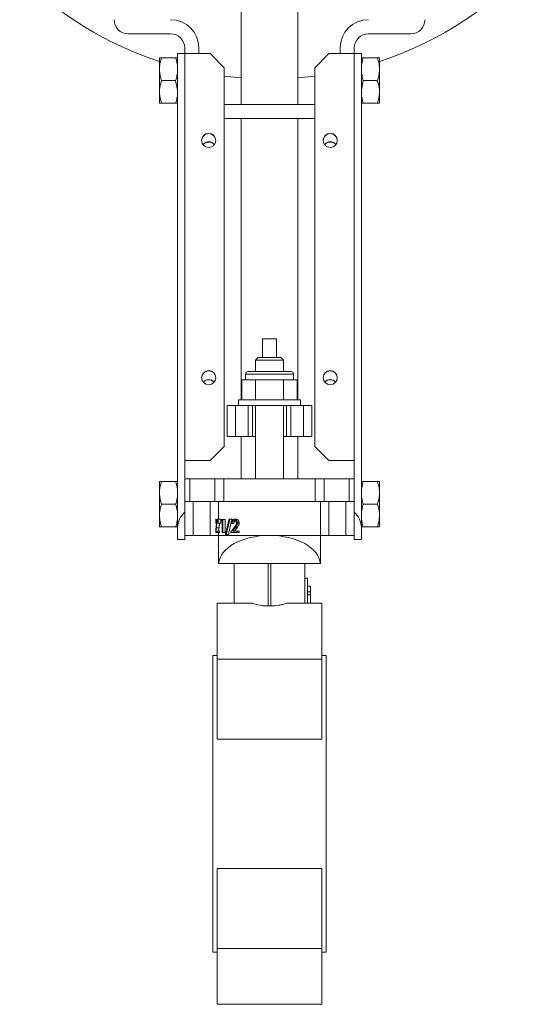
# Model space of a CAD drawing. Header units: millimetres. Extents: x -359 to 298, y -42 to 890.
# Tile 3 of 4: x 85 to 262, y 291 to 639. Entities that reach past the tile are written whole.
import ezdxf

# ---------------------------------------------------------------- set-up
doc = ezdxf.new("R2010")
doc.units = ezdxf.units.MM

msp = doc.modelspace()

# ---------------------------------------------------------------- linework, layer by layer
at = {"color": 7, "linetype": 'Continuous', "lineweight": 15}
for p, q in [((163.47, 664.02), (163.47, 609.02)), ((183.47, 609.02), (183.47, 664.02)), ((138.47, 634.02), (123.47, 634.02)), ((223.47, 634.02), (208.47, 634.02)), ((143.47, 627.02), (143.47, 629.02)), ((148.47, 627.02), (148.47, 629.02)), ((198.47, 629.02), (198.47, 627.02)), ((203.47, 629.02), (203.47, 627.02)), ((134.57, 622.08), (134.57, 625.53)), ((135.27, 625.53), (140.27, 625.53)), ((140.97, 627.02), (143.47, 627.02)), ((140.97, 459.29), (140.97, 627.02)), ((152.47, 627.02), (143.47, 627.02)), ((157.47, 622.02), (152.47, 627.02)), ((194.47, 627.02), (189.47, 622.02)), ((194.47, 627.02), (203.48, 627.02)), ((203.48, 627.02), (205.97, 627.02)), ((205.97, 627.02), (205.97, 459.29)), ((211.67, 625.53), (206.67, 625.53)), ((212.37, 625.53), (212.37, 622.08)), ((134.57, 622.08), (134.57, 620.97)), ((134.57, 614.08), (134.57, 620.97)), ((157.47, 488.02), (157.47, 622.02)), ((189.47, 488.02), (189.47, 622.02)), ((212.37, 622.08), (212.37, 620.97)), ((212.37, 620.97), (212.37, 614.08)), ((135.27, 617.53), (140.27, 617.53)), ((140.97, 614.08), (140.27, 617.53)), ((205.97, 614.08), (206.67, 617.53)), ((211.67, 617.53), (206.67, 617.53)), ((134.57, 614.08), (134.57, 612.97)), ((212.37, 614.08), (212.37, 612.97)), ((134.57, 609.52), (134.57, 612.97)), ((212.37, 612.97), (212.37, 609.52)), ((135.27, 609.52), (140.27, 609.52)), ((189.47, 609.02), (157.47, 609.02)), ((211.67, 609.52), (206.67, 609.52)), ((189.47, 604.02), (157.47, 604.02)), ((163.47, 604.02), (163.47, 504.52)), ((183.47, 504.52), (183.47, 604.02)), ((170.97, 526.02), (175.97, 526.02)), ((170.97, 519.52), (170.97, 526.02)), ((175.97, 526.02), (175.97, 519.52)), ((169.47, 519.52), (168.47, 518.52)), ((169.47, 519.52), (177.47, 519.52)), ((178.47, 518.52), (177.47, 519.52)), ((168.47, 518.52), (168.47, 514.52)), ((178.47, 518.52), (168.47, 518.52)), ((178.47, 514.52), (178.47, 518.52)), ((164.97, 513.52), (164.97, 511.52)), ((165.97, 514.52), (180.97, 514.52)), ((181.97, 511.52), (181.97, 513.52)), ((163.66, 511.52), (163.66, 504.52)), ((166.11, 511.52), (163.66, 511.52)), ((168.57, 511.52), (166.11, 511.52)), ((168.57, 511.52), (168.57, 504.52)), ((173.47, 511.52), (168.57, 511.52)), ((178.38, 511.52), (173.47, 511.52)), ((178.38, 511.52), (178.38, 504.52)), ((180.83, 511.52), (178.38, 511.52)), ((183.29, 511.52), (180.83, 511.52)), ((183.29, 511.52), (183.29, 504.52)), ((158.47, 502.52), (158.47, 491.52)), ((158.47, 502.52), (161.47, 502.52)), ((161.47, 502.52), (161.47, 491.52)), ((161.47, 502.52), (165.97, 502.52)), ((162.47, 504.52), (162.47, 502.52)), ((184.47, 504.52), (162.47, 504.52)), ((165.97, 502.52), (165.97, 491.52)), ((165.97, 502.52), (167.47, 502.52)), ((167.47, 502.52), (167.47, 491.52)), ((179.47, 502.52), (167.47, 502.52)), ((168.47, 502.52), (168.47, 476.52)), ((178.47, 476.52), (178.47, 502.52)), ((179.47, 502.52), (179.47, 491.52)), ((179.47, 502.52), (180.97, 502.52)), ((180.97, 502.52), (180.97, 491.52)), ((180.97, 502.52), (185.47, 502.52)), ((184.47, 502.52), (184.47, 504.52)), ((185.47, 502.52), (185.47, 491.52)), ((185.47, 502.52), (188.47, 502.52)), ((188.47, 502.52), (188.47, 491.52)), ((158.47, 491.52), (161.47, 491.52)), ((161.47, 491.52), (165.97, 491.52)), ((163.47, 491.52), (163.47, 476.52)), ((165.97, 491.52), (167.47, 491.52)), ((167.47, 491.52), (168.47, 491.52)), ((178.47, 491.52), (179.47, 491.52)), ((179.47, 491.52), (180.97, 491.52)), ((180.97, 491.52), (185.47, 491.52)), ((183.47, 491.52), (183.47, 476.52)), ((185.47, 491.52), (188.47, 491.52)), ((152.47, 483.02), (157.47, 488.02)), ((189.47, 488.02), (194.47, 483.02)), ((143.47, 483.02), (143.47, 476.52)), ((152.47, 483.02), (143.47, 483.02)), ((194.47, 483.02), (203.47, 483.02)), ((203.47, 483.02), (203.47, 476.52)), ((134.57, 472.08), (134.57, 475.53)), ((135.27, 475.53), (140.27, 475.53)), ((143.47, 468.52), (143.47, 476.52)), ((143.47, 476.52), (145.26, 476.52)), ((145.26, 468.52), (145.26, 476.52)), ((145.26, 476.52), (154.08, 476.52)), ((154.08, 468.52), (154.08, 476.52)), ((154.08, 476.52), (157.29, 476.52)), ((157.29, 468.52), (157.29, 476.52)), ((157.29, 476.52), (189.65, 476.52)), ((189.65, 468.52), (189.65, 476.52)), ((189.65, 476.52), (192.87, 476.52)), ((192.87, 468.52), (192.87, 476.52)), ((192.87, 476.52), (201.69, 476.52)), ((201.69, 468.52), (201.69, 476.52)), ((201.69, 476.52), (203.47, 476.52)), ((203.47, 468.52), (203.47, 476.52)), ((211.67, 475.53), (206.67, 475.53)), ((212.37, 475.53), (212.37, 472.08)), ((134.57, 472.08), (134.57, 470.97)), ((134.57, 464.08), (134.57, 470.97)), ((212.37, 472.08), (212.37, 470.97)), ((212.37, 470.97), (212.37, 464.08)), ((135.27, 467.53), (140.27, 467.53)), ((143.47, 468.52), (145.26, 468.52)), ((143.47, 468.52), (143.47, 464.7)), ((145.26, 468.52), (154.08, 468.52)), ((146.47, 456.52), (146.47, 468.52)), ((152.47, 456.52), (152.47, 468.52)), ((154.08, 468.52), (157.29, 468.52)), ((155.47, 462.23), (155.47, 468.52)), ((157.29, 468.52), (170.39, 468.52)), ((176.56, 468.52), (170.39, 468.52)), ((176.56, 468.52), (189.65, 468.52)), ((189.65, 468.52), (192.87, 468.52)), ((191.47, 456.52), (191.47, 468.52)), ((192.87, 468.52), (201.69, 468.52)), ((194.47, 456.52), (194.47, 468.52)), ((200.47, 456.52), (200.47, 468.52)), ((201.69, 468.52), (203.47, 468.52)), ((203.47, 468.52), (203.47, 464.7)), ((211.67, 467.53), (206.67, 467.53)), ((134.57, 464.08), (134.57, 462.97)), ((143.47, 455.02), (143.47, 464.7)), ((203.47, 455.02), (203.47, 464.7)), ((212.37, 464.08), (212.37, 462.97)), ((134.57, 459.52), (134.57, 462.97)), ((154.48, 460.7), (154.49, 460.7)), ((154.89, 460.82), (154.87, 462.23)), ((154.87, 462.23), (154.97, 462.23)), ((154.89, 460.82), (154.95, 460.82)), ((154.97, 462.23), (154.95, 460.82)), ((155.2, 460.82), (155.18, 462.23)), ((155.18, 462.23), (155.31, 462.23)), ((155.2, 460.82), (155.29, 460.82)), ((155.31, 462.23), (155.29, 460.82)), ((155.29, 460.82), (156.24, 460.82)), ((155.31, 462.23), (156.26, 462.23)), ((156.26, 462.23), (156.24, 460.82)), ((156.37, 461.64), (156.71, 461.64)), ((156.5, 462.11), (156.92, 462.11)), ((156.71, 457.52), (156.71, 461.64)), ((156.92, 462.11), (156.92, 457.52)), ((156.92, 462.11), (157.79, 462.11)), ((157.79, 462.11), (157.79, 457.52)), ((159.85, 460.7), (158.98, 456.88)), ((159.16, 462.23), (159.46, 462.23)), ((159.46, 462.23), (160.2, 462.23)), ((159.84, 460.7), (160.15, 460.7)), ((160.2, 462.23), (160.06, 461.6)), ((160.15, 460.7), (160.85, 460.7)), ((160.99, 462.23), (161.65, 462.23)), ((162.13, 460.86), (162.73, 460.86)), ((212.37, 462.97), (212.37, 459.52)), ((135.27, 459.52), (140.27, 459.52)), ((140.97, 455.02), (140.97, 459.29)), ((146.47, 456.52), (143.47, 456.52)), ((152.47, 456.52), (146.47, 456.52)), ((155.47, 456.52), (152.47, 456.52)), ((154.47, 457.52), (154.79, 457.52)), ((154.51, 457.99), (154.79, 457.99)), ((154.63, 459.22), (155.62, 459.22)), ((154.79, 457.99), (154.79, 457.52)), ((154.79, 457.99), (155.77, 457.99)), ((154.79, 457.52), (155.77, 457.52)), ((155.47, 456.52), (155.47, 457.52)), ((155.47, 446.52), (155.47, 456.52)), ((191.47, 456.52), (155.47, 456.52)), ((155.77, 457.99), (155.77, 457.52)), ((156.71, 457.52), (156.92, 457.52)), ((156.92, 457.52), (157.79, 457.52)), ((157.91, 456.88), (158.18, 456.88)), ((158.18, 456.88), (158.98, 456.88)), ((159.72, 457.52), (162.18, 457.52)), ((160.45, 457.99), (162.18, 457.99)), ((161.36, 459.22), (162, 459.22)), ((162.18, 457.99), (162.18, 457.52)), ((162.18, 457.99), (162.77, 457.99)), ((162.18, 457.52), (162.77, 457.52)), ((162.77, 457.99), (162.77, 457.52)), ((191.47, 446.52), (191.47, 456.52)), ((194.47, 456.52), (191.47, 456.52)), ((200.47, 456.52), (194.47, 456.52)), ((203.47, 456.52), (200.47, 456.52)), ((205.97, 455.02), (205.97, 459.29)), ((211.67, 459.52), (206.67, 459.52)), ((143.47, 455.02), (140.97, 455.02)), ((203.47, 455.02), (205.97, 455.02)), ((155.49, 446.52), (155.47, 446.52)), ((155.49, 446.52), (191.46, 446.52)), ((160.97, 432.5), (160.97, 446.52)), ((185.97, 432.5), (185.97, 446.52)), ((191.47, 446.52), (191.46, 446.52)), ((186.97, 441.42), (185.97, 441.42)), ((186.97, 441.42), (186.97, 432.5)), ((187.97, 438.52), (186.97, 438.52)), ((187.97, 436.52), (186.97, 436.52)), ((187.97, 436.52), (187.97, 438.52)), ((187.97, 435.42), (187.97, 436.52)), ((167.49, 432.5), (154.97, 432.5)), ((154.97, 432.5), (154.97, 412.7)), ((191.97, 432.5), (179.45, 432.5)), ((187.97, 435.42), (186.97, 435.42)), ((187.97, 435.42), (187.97, 432.5)), ((191.97, 432.5), (191.97, 412.7)), ((172.97, 431.52), (173.97, 431.52)), ((154.97, 414.02), (153.47, 414.02)), ((153.47, 361.52), (153.47, 414.02)), ((191.97, 412.7), (154.97, 412.7)), ((154.97, 412.7), (154.97, 384.42)), ((193.47, 414.02), (191.97, 414.02)), ((191.97, 412.7), (191.97, 384.42)), ((193.47, 361.52), (193.47, 414.02)), ((191.97, 384.42), (154.97, 384.42)), ((153.47, 309.02), (153.47, 361.52)), ((193.47, 309.02), (193.47, 361.52)), ((191.97, 338.63), (154.97, 338.63)), ((154.97, 338.63), (154.97, 310.35)), ((191.97, 338.63), (191.97, 310.35)), ((191.97, 310.35), (154.97, 310.35)), ((154.97, 310.35), (154.97, 290.55)), ((191.97, 310.35), (191.97, 290.55)), ((153.47, 309.02), (154.97, 309.02)), ((191.97, 309.02), (193.47, 309.02)), ((191.97, 290.55), (154.97, 290.55))]:
    msp.add_line(p, q, dxfattribs=at)
at = {"color": 8, "linetype": 'Continuous', "lineweight": 15}
for p, q in [((181.97, 513.52), (164.97, 513.52)), ((172.97, 431.52), (172.97, 446.52)), ((173.97, 431.52), (173.97, 446.52))]:
    msp.add_line(p, q, dxfattribs=at)
at = {"color": 7, "linetype": 'Continuous', "lineweight": 15, "flags": 128}
for points in [[(143.47, 627.02), (143.47, 612.03), (143.47, 552.07), (143.47, 483.02)], [(203.47, 483.02), (203.47, 498.01), (203.48, 557.98), (203.48, 627.02)], [(157.46, 619.05), (163.33, 618.44), (163.47, 618.42)], [(183.47, 618.42), (183.62, 618.44), (189.49, 619.05)]]:
    msp.add_lwpolyline(points, dxfattribs=at)
at = {"color": 7, "linetype": 'Continuous', "lineweight": 15}
for centre in [(151.97, 596.28), (194.97, 596.28), (151.97, 512.33), (194.97, 512.33)]:
    msp.add_circle(centre, 2.5, dxfattribs=at)
for centre, radius, start, end in [((173.47, 743.02), 125, 225, 251.8684), ((173.47, 743.02), 125, 288.1316, 315), ((123.47, 639.02), 5, 180, 270), ((138.47, 629.02), 10, 0, 90), ((208.47, 629.02), 10, 90, 180), ((223.47, 639.02), 5, 270, 0), ((138.47, 629.02), 5, 0, 90), ((208.47, 629.02), 5, 90, 180), ((151.97, 596.19), 2.5, 89.9835, 179.9844), ((151.97, 596.19), 2.5, 0.0156, 90.0165), ((194.97, 596.19), 2.5, 89.9835, 179.9844), ((194.97, 596.19), 2.5, 0.0156, 90.0165), ((151.97, 512.24), 2.5, 89.9842, 179.984), ((151.97, 512.24), 2.5, 0.016, 90.0159), ((165.97, 513.52), 1, 90, 180), ((180.97, 513.52), 1, 0, 90), ((194.97, 512.24), 2.5, 89.9841, 179.984), ((194.97, 512.24), 2.5, 0.016, 90.0158)]:
    msp.add_arc(centre, radius, start, end, dxfattribs=at)
for centre, major_axis, ratio, start_param, end_param in [((151.97, 593.31), (0, 2.5), 0.998324, 0, 0.936576), ((151.97, 593.23), (0, 2.5), 0.998324, 0, 0.915647), ((151.97, 593.31), (0, 2.5), 0.998324, 5.346609, 6.283185), ((151.97, 593.23), (0, 2.5), 0.998324, 5.367538, 6.283185), ((194.97, 593.31), (0, 2.5), 0.998324, 0, 0.936576), ((194.97, 593.23), (0, 2.5), 0.998324, 0, 0.915647), ((194.97, 593.31), (0, 2.5), 0.998324, 5.346609, 6.283185), ((194.97, 593.23), (0, 2.5), 0.998324, 5.367538, 6.283185), ((151.97, 509.17), (0, 2.5), 0.998324, 0, 0.889093), ((151.97, 509.09), (0, 2.5), 0.998324, 0, 0.867357), ((151.97, 509.17), (0, 2.5), 0.998324, 5.394092, 6.283185), ((151.97, 509.09), (0, 2.5), 0.998324, 5.415829, 6.283185), ((194.97, 509.17), (0, 2.5), 0.998324, 0, 0.889093), ((194.97, 509.09), (0, 2.5), 0.998324, 0, 0.867357), ((194.97, 509.17), (0, 2.5), 0.998324, 5.394092, 6.283185), ((194.97, 509.09), (0, 2.5), 0.998324, 5.415829, 6.283185), ((148.47, 459.29), (7.5, 0), 0.968226, 2.300524, 3.141593), ((198.47, 459.29), (7.5, 0), 0.968226, 0, 0.841069), ((173.47, 446.1), (18, 0), 0.57735, 0.04076, 3.100833)]:
    msp.add_ellipse(centre, major_axis=major_axis, ratio=ratio, start_param=start_param, end_param=end_param, dxfattribs=at)
for points, knots in [([(135.27, 625.53), (135.09, 624.97), (134.93, 624.41), (134.69, 623.26), (134.6, 622.67), (134.57, 622.08)], [0, 0, 0, 0, 0.5, 0.5, 1, 1, 1, 1]), ([(140.27, 625.53), (140.46, 625.53), (140.62, 625.53), (140.86, 625.53), (140.94, 625.53), (140.97, 625.53)], [0, 0, 0, 0, 0.5, 0.5, 1, 1, 1, 1]), ([(211.67, 625.53), (211.86, 624.97), (212.02, 624.41), (212.26, 623.26), (212.34, 622.67), (212.37, 622.08)], [0, 0, 0, 0, 0.5, 0.5, 1, 1, 1, 1]), ([(211.67, 625.53), (211.86, 625.53), (212.02, 625.53), (212.26, 625.53), (212.34, 625.53), (212.37, 625.53)], [0, 0, 0, 0, 0.5, 0.5, 1, 1, 1, 1]), ([(140.27, 617.53), (140.46, 618.08), (140.62, 618.65), (140.86, 619.8), (140.94, 620.38), (140.97, 620.97)], [0, 0, 0, 0, 0.5, 0.5, 1, 1, 1, 1]), ([(206.67, 617.53), (206.49, 618.08), (206.33, 618.65), (206.09, 619.8), (206, 620.38), (205.97, 620.97)], [0, 0, 0, 0, 0.5, 0.5, 1, 1, 1, 1]), ([(135.27, 617.53), (135.02, 616.67), (134.68, 615.53), (134.6, 614.36), (134.57, 614.08)], [0, 0, 0, 0, 0.755215, 1, 1, 1, 1]), ([(211.67, 617.53), (211.93, 616.67), (212.26, 615.53), (212.35, 614.36), (212.37, 614.08)], [0, 0, 0, 0, 0.755215, 1, 1, 1, 1]), ([(140.27, 609.52), (140.46, 610.08), (140.62, 610.65), (140.86, 611.79), (140.94, 612.38), (140.97, 612.97)], [0, 0, 0, 0, 0.5, 0.5, 1, 1, 1, 1]), ([(206.67, 609.52), (206.49, 610.08), (206.33, 610.65), (206.09, 611.79), (206, 612.38), (205.97, 612.97)], [0, 0, 0, 0, 0.5, 0.5, 1, 1, 1, 1]), ([(135.27, 609.52), (135.09, 609.52), (134.92, 609.52), (134.68, 609.52), (134.6, 609.52), (134.57, 609.52)], [0, 0, 0, 0, 0.5, 0.5, 1, 1, 1, 1]), ([(140.27, 609.52), (140.46, 609.52), (140.62, 609.52), (140.86, 609.52), (140.94, 609.52), (140.97, 609.52)], [0, 0, 0, 0, 0.5, 0.5, 1, 1, 1, 1]), ([(206.67, 609.52), (206.49, 609.52), (206.32, 609.52), (206.08, 609.52), (206, 609.52), (205.97, 609.52)], [0, 0, 0, 0, 0.5, 0.5, 1, 1, 1, 1]), ([(211.67, 609.52), (211.86, 609.52), (212.02, 609.52), (212.26, 609.52), (212.34, 609.52), (212.37, 609.52)], [0, 0, 0, 0, 0.5, 0.5, 1, 1, 1, 1]), ([(135.27, 475.53), (135.09, 474.97), (134.93, 474.41), (134.69, 473.26), (134.6, 472.67), (134.57, 472.08)], [0, 0, 0, 0, 0.5, 0.5, 1, 1, 1, 1]), ([(140.27, 475.53), (140.46, 475.53), (140.62, 475.53), (140.86, 475.53), (140.94, 475.53), (140.97, 475.53)], [0, 0, 0, 0, 0.5, 0.5, 1, 1, 1, 1]), ([(211.67, 475.53), (211.86, 474.97), (212.02, 474.41), (212.26, 473.26), (212.34, 472.67), (212.37, 472.08)], [0, 0, 0, 0, 0.5, 0.5, 1, 1, 1, 1]), ([(211.67, 475.53), (211.86, 475.53), (212.02, 475.53), (212.26, 475.53), (212.34, 475.53), (212.37, 475.53)], [0, 0, 0, 0, 0.5, 0.5, 1, 1, 1, 1]), ([(140.27, 467.53), (140.46, 468.08), (140.62, 468.65), (140.86, 469.8), (140.94, 470.38), (140.97, 470.97)], [0, 0, 0, 0, 0.5, 0.5, 1, 1, 1, 1]), ([(206.67, 467.53), (206.49, 468.08), (206.33, 468.65), (206.09, 469.8), (206, 470.38), (205.97, 470.97)], [0, 0, 0, 0, 0.5, 0.5, 1, 1, 1, 1]), ([(135.27, 467.53), (135.09, 466.97), (134.93, 466.4), (134.69, 465.25), (134.6, 464.67), (134.57, 464.08)], [0, 0, 0, 0, 0.5, 0.5, 1, 1, 1, 1]), ([(211.67, 467.53), (211.86, 466.97), (212.02, 466.4), (212.26, 465.25), (212.34, 464.67), (212.37, 464.08)], [0, 0, 0, 0, 0.5, 0.5, 1, 1, 1, 1]), ([(140.27, 459.52), (140.46, 460.08), (140.62, 460.65), (140.86, 461.79), (140.94, 462.38), (140.97, 462.97)], [0, 0, 0, 0, 0.5, 0.5, 1, 1, 1, 1]), ([(154.48, 460.7), (154.48, 460.73), (154.48, 460.76), (154.48, 460.8), (154.48, 460.81), (154.48, 460.82), (154.48, 460.83), (154.48, 460.84), (154.48, 460.84), (154.48, 460.84), (154.48, 460.84), (154.48, 460.89), (154.48, 460.94), (154.48, 461.05), (154.48, 461.1), (154.48, 461.17), (154.48, 461.19), (154.48, 461.23), (154.48, 461.24), (154.48, 461.26), (154.48, 461.27), (154.48, 461.33), (154.48, 461.37), (154.48, 461.46), (154.48, 461.51), (154.49, 461.63), (154.49, 461.71), (154.49, 461.85), (154.5, 461.92), (154.51, 462), (154.51, 462.03), (154.51, 462.08), (154.52, 462.1), (154.52, 462.14), (154.53, 462.15), (154.54, 462.18), (154.54, 462.19), (154.55, 462.21), (154.55, 462.21), (154.55, 462.21), (154.55, 462.22), (154.56, 462.22), (154.56, 462.22), (154.56, 462.22), (154.56, 462.22), (154.56, 462.22), (154.56, 462.22), (154.56, 462.22), (154.57, 462.23), (154.57, 462.23)], [0, 0, 0, 0, 0.03125, 0.03125, 0.046875, 0.046875, 0.054688, 0.054688, 0.058594, 0.058594, 0.0625, 0.0625, 0.125, 0.125, 0.1875, 0.1875, 0.21875, 0.21875, 0.234375, 0.234375, 0.25, 0.25, 0.3125, 0.3125, 0.375, 0.375, 0.5, 0.5, 0.625, 0.625, 0.6875, 0.6875, 0.75, 0.75, 0.8125, 0.8125, 0.875, 0.875, 0.90625, 0.90625, 0.921875, 0.921875, 0.929688, 0.929688, 0.933594, 0.933594, 0.9375, 0.9375, 1, 1, 1, 1]), ([(154.57, 461.76), (154.57, 461.76), (154.57, 461.76), (154.56, 461.75), (154.56, 461.75), (154.56, 461.75), (154.56, 461.75), (154.56, 461.75), (154.56, 461.75), (154.56, 461.75), (154.56, 461.75), (154.56, 461.75), (154.55, 461.75), (154.54, 461.73), (154.54, 461.71), (154.53, 461.66), (154.52, 461.63), (154.52, 461.57), (154.51, 461.55), (154.51, 461.52), (154.51, 461.51), (154.51, 461.48), (154.51, 461.47), (154.5, 461.41), (154.5, 461.35), (154.5, 461.26), (154.5, 461.23), (154.5, 461.18), (154.5, 461.17), (154.5, 461.15), (154.5, 461.14), (154.5, 461.12), (154.49, 461.11), (154.49, 461.08), (154.49, 461.04), (154.49, 460.99), (154.49, 460.98), (154.49, 460.94), (154.49, 460.92), (154.49, 460.89), (154.49, 460.87), (154.49, 460.84), (154.49, 460.84), (154.49, 460.82), (154.49, 460.82), (154.49, 460.81), (154.49, 460.81), (154.49, 460.81), (154.49, 460.8), (154.49, 460.78), (154.49, 460.74), (154.49, 460.7)], [0, 0, 0, 0, 0.03125, 0.03125, 0.046875, 0.046875, 0.054688, 0.054688, 0.058594, 0.058594, 0.0625, 0.0625, 0.125, 0.125, 0.25, 0.25, 0.375, 0.375, 0.4375, 0.4375, 0.46875, 0.46875, 0.5, 0.5, 0.625, 0.625, 0.6875, 0.6875, 0.71875, 0.71875, 0.734375, 0.734375, 0.75, 0.75, 0.8125, 0.8125, 0.84375, 0.84375, 0.875, 0.875, 0.90625, 0.90625, 0.921875, 0.921875, 0.929688, 0.929688, 0.933594, 0.933594, 0.9375, 0.9375, 1, 1, 1, 1]), ([(154.57, 462.23), (154.58, 462.23), (154.58, 462.23), (154.58, 462.22), (154.58, 462.22), (154.59, 462.22), (154.59, 462.22), (154.59, 462.22), (154.59, 462.22), (154.59, 462.22), (154.59, 462.22), (154.59, 462.22), (154.59, 462.22), (154.6, 462.21), (154.6, 462.21), (154.61, 462.2), (154.62, 462.19), (154.63, 462.16), (154.63, 462.15), (154.65, 462.11), (154.66, 462.07), (154.68, 461.99), (154.69, 461.96), (154.69, 461.92), (154.7, 461.91), (154.7, 461.87), (154.71, 461.86), (154.71, 461.81), (154.72, 461.77), (154.73, 461.72), (154.73, 461.7), (154.73, 461.68), (154.73, 461.67), (154.74, 461.65), (154.74, 461.64), (154.75, 461.55), (154.75, 461.47), (154.76, 461.35), (154.77, 461.31), (154.77, 461.24), (154.77, 461.22), (154.77, 461.18), (154.77, 461.16), (154.78, 461.11), (154.78, 461.09), (154.78, 461.06), (154.78, 461.04), (154.78, 461.03), (154.78, 461.02), (154.78, 461.01), (154.78, 461.01), (154.78, 461), (154.78, 461), (154.78, 460.97), (154.78, 460.92), (154.78, 460.86)], [0, 0, 0, 0, 0.03125, 0.03125, 0.046875, 0.046875, 0.054688, 0.054688, 0.058594, 0.058594, 0.0625, 0.0625, 0.09375, 0.09375, 0.125, 0.125, 0.1875, 0.1875, 0.25, 0.25, 0.375, 0.375, 0.4375, 0.4375, 0.46875, 0.46875, 0.5, 0.5, 0.5625, 0.5625, 0.59375, 0.59375, 0.609375, 0.609375, 0.625, 0.625, 0.75, 0.75, 0.8125, 0.8125, 0.84375, 0.84375, 0.875, 0.875, 0.90625, 0.90625, 0.921875, 0.921875, 0.929688, 0.929688, 0.933594, 0.933594, 0.9375, 0.9375, 1, 1, 1, 1]), ([(154.71, 460.83), (154.71, 460.85), (154.71, 460.87), (154.71, 460.89), (154.71, 460.9), (154.71, 460.91), (154.71, 460.91), (154.71, 460.92), (154.71, 460.92), (154.71, 460.95), (154.7, 460.98), (154.7, 461.05), (154.7, 461.08), (154.7, 461.14), (154.7, 461.17), (154.69, 461.22), (154.69, 461.25), (154.69, 461.29), (154.68, 461.3), (154.68, 461.32), (154.68, 461.33), (154.68, 461.34), (154.68, 461.35), (154.68, 461.38), (154.67, 461.4), (154.67, 461.45), (154.66, 461.47), (154.65, 461.54), (154.64, 461.58), (154.63, 461.64), (154.62, 461.67), (154.61, 461.71), (154.6, 461.73), (154.59, 461.74), (154.59, 461.75), (154.59, 461.75), (154.59, 461.75), (154.58, 461.75), (154.58, 461.75), (154.58, 461.75), (154.58, 461.75), (154.58, 461.75), (154.58, 461.75), (154.58, 461.75), (154.58, 461.76), (154.57, 461.76)], [0, 0, 0, 0, 0.03125, 0.03125, 0.046875, 0.046875, 0.054688, 0.054688, 0.0625, 0.0625, 0.125, 0.125, 0.1875, 0.1875, 0.25, 0.25, 0.3125, 0.3125, 0.34375, 0.34375, 0.359375, 0.359375, 0.375, 0.375, 0.4375, 0.4375, 0.5, 0.5, 0.625, 0.625, 0.75, 0.75, 0.875, 0.875, 0.90625, 0.90625, 0.921875, 0.921875, 0.929688, 0.929688, 0.933594, 0.933594, 0.9375, 0.9375, 1, 1, 1, 1]), ([(154.59, 459.42), (154.59, 459.48), (154.6, 459.54), (154.61, 459.62), (154.61, 459.64), (154.61, 459.68), (154.62, 459.69), (154.62, 459.7), (154.62, 459.71), (154.62, 459.72), (154.62, 459.72), (154.62, 459.72), (154.62, 459.73), (154.62, 459.73), (154.62, 459.73), (154.62, 459.76), (154.63, 459.79), (154.63, 459.83), (154.63, 459.84), (154.64, 459.87), (154.64, 459.88), (154.64, 459.91), (154.65, 459.94), (154.65, 459.98), (154.65, 459.99), (154.65, 460.02), (154.66, 460.02), (154.66, 460.03), (154.66, 460.04), (154.66, 460.05), (154.66, 460.05), (154.66, 460.08), (154.67, 460.11), (154.67, 460.17), (154.67, 460.2), (154.68, 460.26), (154.68, 460.29), (154.69, 460.34), (154.69, 460.35), (154.69, 460.38), (154.69, 460.38), (154.69, 460.4), (154.69, 460.41), (154.7, 460.48), (154.7, 460.55), (154.7, 460.63), (154.7, 460.65), (154.7, 460.68), (154.7, 460.69), (154.71, 460.7), (154.71, 460.7), (154.71, 460.71), (154.71, 460.71), (154.71, 460.72), (154.71, 460.72), (154.71, 460.74), (154.71, 460.78), (154.71, 460.83)], [0, 0, 0, 0, 0.125, 0.125, 0.1875, 0.1875, 0.21875, 0.21875, 0.234375, 0.234375, 0.242188, 0.242188, 0.246094, 0.246094, 0.25, 0.25, 0.3125, 0.3125, 0.34375, 0.34375, 0.375, 0.375, 0.4375, 0.4375, 0.46875, 0.46875, 0.484375, 0.484375, 0.492188, 0.492188, 0.5, 0.5, 0.5625, 0.5625, 0.625, 0.625, 0.6875, 0.6875, 0.71875, 0.71875, 0.734375, 0.734375, 0.75, 0.75, 0.875, 0.875, 0.90625, 0.90625, 0.921875, 0.921875, 0.929688, 0.929688, 0.933594, 0.933594, 0.9375, 0.9375, 1, 1, 1, 1]), ([(154.78, 460.86), (154.78, 460.84), (154.78, 460.81), (154.78, 460.78), (154.78, 460.77), (154.78, 460.76), (154.78, 460.76), (154.78, 460.75), (154.78, 460.75), (154.78, 460.75), (154.78, 460.75), (154.78, 460.7), (154.78, 460.66), (154.77, 460.58), (154.77, 460.54), (154.77, 460.49), (154.77, 460.47), (154.77, 460.43), (154.77, 460.41), (154.76, 460.35), (154.76, 460.31), (154.76, 460.26), (154.75, 460.24), (154.75, 460.21), (154.75, 460.2), (154.75, 460.19), (154.75, 460.18), (154.75, 460.17), (154.75, 460.17), (154.74, 460.13), (154.74, 460.1), (154.74, 460.05), (154.73, 460.03), (154.73, 460.01), (154.73, 460), (154.73, 459.98), (154.73, 459.98), (154.73, 459.97), (154.73, 459.97), (154.73, 459.96), (154.72, 459.96), (154.72, 459.91), (154.71, 459.85), (154.7, 459.75), (154.69, 459.72), (154.69, 459.67), (154.69, 459.65), (154.68, 459.62), (154.68, 459.61), (154.68, 459.6), (154.68, 459.6), (154.68, 459.59), (154.68, 459.59), (154.68, 459.58), (154.68, 459.58), (154.67, 459.55), (154.67, 459.52), (154.66, 459.47), (154.66, 459.46), (154.66, 459.44), (154.66, 459.43), (154.65, 459.42), (154.65, 459.41), (154.65, 459.41), (154.65, 459.4), (154.65, 459.4), (154.65, 459.4), (154.65, 459.36), (154.64, 459.3), (154.63, 459.22)], [0, 0, 0, 0, 0.03125, 0.03125, 0.046875, 0.046875, 0.054688, 0.054688, 0.058594, 0.058594, 0.0625, 0.0625, 0.125, 0.125, 0.1875, 0.1875, 0.21875, 0.21875, 0.25, 0.25, 0.3125, 0.3125, 0.34375, 0.34375, 0.359375, 0.359375, 0.367188, 0.367188, 0.375, 0.375, 0.4375, 0.4375, 0.46875, 0.46875, 0.484375, 0.484375, 0.492188, 0.492188, 0.496094, 0.496094, 0.5, 0.5, 0.625, 0.625, 0.6875, 0.6875, 0.71875, 0.71875, 0.734375, 0.734375, 0.742188, 0.742188, 0.746094, 0.746094, 0.75, 0.75, 0.8125, 0.8125, 0.84375, 0.84375, 0.859375, 0.859375, 0.867188, 0.867188, 0.871094, 0.871094, 0.875, 0.875, 1, 1, 1, 1]), ([(155.76, 460.86), (155.76, 460.82), (155.76, 460.74), (155.76, 460.58), (155.75, 460.38), (155.73, 460.16), (155.7, 459.89), (155.67, 459.64), (155.64, 459.4), (155.63, 459.28), (155.62, 459.22)], [0, 0, 0, 0, 0.062527, 0.125034, 0.249959, 0.374869, 0.499869, 0.749885, 0.87494, 1, 1, 1, 1]), ([(159.84, 460.7), (159.85, 460.73), (159.85, 460.76), (159.85, 460.8), (159.85, 460.81), (159.85, 460.82), (159.85, 460.83), (159.85, 460.84), (159.85, 460.84), (159.85, 460.84), (159.85, 460.84), (159.86, 460.89), (159.86, 460.94), (159.87, 461.05), (159.88, 461.1), (159.9, 461.17), (159.9, 461.19), (159.91, 461.23), (159.91, 461.24), (159.92, 461.26), (159.92, 461.27), (159.94, 461.33), (159.95, 461.37), (159.99, 461.46), (160.01, 461.51), (160.06, 461.63), (160.11, 461.71), (160.22, 461.85), (160.27, 461.92), (160.37, 462), (160.4, 462.03), (160.47, 462.08), (160.5, 462.1), (160.57, 462.14), (160.6, 462.15), (160.68, 462.18), (160.72, 462.19), (160.78, 462.21), (160.8, 462.21), (160.82, 462.21), (160.83, 462.22), (160.85, 462.22), (160.85, 462.22), (160.86, 462.22), (160.86, 462.22), (160.87, 462.22), (160.87, 462.22), (160.9, 462.22), (160.94, 462.23), (160.99, 462.23)], [0, 0, 0, 0, 0.03125, 0.03125, 0.046875, 0.046875, 0.054688, 0.054688, 0.058594, 0.058594, 0.0625, 0.0625, 0.125, 0.125, 0.1875, 0.1875, 0.21875, 0.21875, 0.234375, 0.234375, 0.25, 0.25, 0.3125, 0.3125, 0.375, 0.375, 0.5, 0.5, 0.625, 0.625, 0.6875, 0.6875, 0.75, 0.75, 0.8125, 0.8125, 0.875, 0.875, 0.90625, 0.90625, 0.921875, 0.921875, 0.929688, 0.929688, 0.933594, 0.933594, 0.9375, 0.9375, 1, 1, 1, 1]), ([(160.97, 461.76), (160.96, 461.76), (160.94, 461.76), (160.92, 461.75), (160.91, 461.75), (160.9, 461.75), (160.9, 461.75), (160.9, 461.75), (160.9, 461.75), (160.89, 461.75), (160.89, 461.75), (160.86, 461.75), (160.84, 461.75), (160.76, 461.73), (160.7, 461.71), (160.6, 461.66), (160.55, 461.63), (160.49, 461.57), (160.47, 461.55), (160.44, 461.52), (160.43, 461.51), (160.4, 461.48), (160.39, 461.47), (160.35, 461.41), (160.32, 461.35), (160.27, 461.26), (160.26, 461.23), (160.24, 461.18), (160.24, 461.17), (160.23, 461.15), (160.23, 461.14), (160.22, 461.12), (160.22, 461.11), (160.21, 461.08), (160.2, 461.04), (160.19, 460.99), (160.19, 460.98), (160.18, 460.94), (160.18, 460.92), (160.17, 460.89), (160.17, 460.87), (160.16, 460.84), (160.16, 460.84), (160.16, 460.82), (160.16, 460.82), (160.16, 460.81), (160.16, 460.81), (160.16, 460.81), (160.16, 460.8), (160.16, 460.78), (160.15, 460.74), (160.15, 460.7)], [0, 0, 0, 0, 0.03125, 0.03125, 0.046875, 0.046875, 0.054688, 0.054688, 0.058594, 0.058594, 0.0625, 0.0625, 0.125, 0.125, 0.25, 0.25, 0.375, 0.375, 0.4375, 0.4375, 0.46875, 0.46875, 0.5, 0.5, 0.625, 0.625, 0.6875, 0.6875, 0.71875, 0.71875, 0.734375, 0.734375, 0.75, 0.75, 0.8125, 0.8125, 0.84375, 0.84375, 0.875, 0.875, 0.90625, 0.90625, 0.921875, 0.921875, 0.929688, 0.929688, 0.933594, 0.933594, 0.9375, 0.9375, 1, 1, 1, 1]), ([(161.63, 461.76), (161.61, 461.76), (161.55, 461.75), (161.45, 461.74), (161.28, 461.67), (161.1, 461.52), (160.98, 461.3), (160.91, 461.11), (160.88, 460.94), (160.86, 460.8), (160.85, 460.73), (160.85, 460.7)], [0, 0, 0, 0, 0.062666, 0.125314, 0.250463, 0.499222, 0.624302, 0.74946, 0.874675, 0.937331, 1, 1, 1, 1]), ([(161.78, 460.83), (161.78, 460.85), (161.78, 460.87), (161.78, 460.89), (161.78, 460.9), (161.78, 460.91), (161.78, 460.91), (161.78, 460.92), (161.78, 460.92), (161.78, 460.95), (161.77, 460.98), (161.76, 461.05), (161.75, 461.08), (161.74, 461.14), (161.73, 461.17), (161.71, 461.22), (161.7, 461.25), (161.68, 461.29), (161.67, 461.3), (161.66, 461.32), (161.65, 461.33), (161.65, 461.34), (161.64, 461.35), (161.62, 461.38), (161.61, 461.4), (161.57, 461.45), (161.55, 461.47), (161.49, 461.54), (161.45, 461.58), (161.36, 461.64), (161.32, 461.67), (161.23, 461.71), (161.18, 461.73), (161.11, 461.74), (161.1, 461.75), (161.08, 461.75), (161.07, 461.75), (161.06, 461.75), (161.06, 461.75), (161.06, 461.75), (161.06, 461.75), (161.05, 461.75), (161.05, 461.75), (161.03, 461.75), (161.01, 461.76), (160.97, 461.76)], [0, 0, 0, 0, 0.03125, 0.03125, 0.046875, 0.046875, 0.054688, 0.054688, 0.0625, 0.0625, 0.125, 0.125, 0.1875, 0.1875, 0.25, 0.25, 0.3125, 0.3125, 0.34375, 0.34375, 0.359375, 0.359375, 0.375, 0.375, 0.4375, 0.4375, 0.5, 0.5, 0.625, 0.625, 0.75, 0.75, 0.875, 0.875, 0.90625, 0.90625, 0.921875, 0.921875, 0.929688, 0.929688, 0.933594, 0.933594, 0.9375, 0.9375, 1, 1, 1, 1]), ([(160.99, 462.23), (161.01, 462.23), (161.04, 462.23), (161.06, 462.22), (161.07, 462.22), (161.08, 462.22), (161.09, 462.22), (161.09, 462.22), (161.09, 462.22), (161.1, 462.22), (161.1, 462.22), (161.12, 462.22), (161.13, 462.22), (161.17, 462.21), (161.19, 462.21), (161.25, 462.2), (161.28, 462.19), (161.35, 462.16), (161.39, 462.15), (161.49, 462.11), (161.55, 462.07), (161.65, 461.99), (161.68, 461.96), (161.72, 461.92), (161.74, 461.91), (161.76, 461.87), (161.78, 461.86), (161.82, 461.81), (161.84, 461.77), (161.88, 461.72), (161.89, 461.7), (161.91, 461.68), (161.91, 461.67), (161.92, 461.65), (161.93, 461.64), (161.98, 461.55), (162.02, 461.47), (162.06, 461.35), (162.07, 461.31), (162.09, 461.24), (162.09, 461.22), (162.1, 461.18), (162.1, 461.16), (162.11, 461.11), (162.11, 461.09), (162.12, 461.06), (162.12, 461.04), (162.12, 461.03), (162.12, 461.02), (162.12, 461.01), (162.12, 461.01), (162.12, 461), (162.12, 461), (162.13, 460.97), (162.13, 460.92), (162.13, 460.86)], [0, 0, 0, 0, 0.03125, 0.03125, 0.046875, 0.046875, 0.054688, 0.054688, 0.058594, 0.058594, 0.0625, 0.0625, 0.09375, 0.09375, 0.125, 0.125, 0.1875, 0.1875, 0.25, 0.25, 0.375, 0.375, 0.4375, 0.4375, 0.46875, 0.46875, 0.5, 0.5, 0.5625, 0.5625, 0.59375, 0.59375, 0.609375, 0.609375, 0.625, 0.625, 0.75, 0.75, 0.8125, 0.8125, 0.84375, 0.84375, 0.875, 0.875, 0.90625, 0.90625, 0.921875, 0.921875, 0.929688, 0.929688, 0.933594, 0.933594, 0.9375, 0.9375, 1, 1, 1, 1]), ([(161.08, 459.42), (161.12, 459.48), (161.17, 459.54), (161.23, 459.62), (161.24, 459.64), (161.27, 459.68), (161.28, 459.69), (161.29, 459.7), (161.29, 459.71), (161.3, 459.72), (161.3, 459.72), (161.3, 459.72), (161.31, 459.73), (161.31, 459.73), (161.31, 459.73), (161.33, 459.76), (161.35, 459.79), (161.38, 459.83), (161.39, 459.84), (161.41, 459.87), (161.41, 459.88), (161.44, 459.91), (161.46, 459.94), (161.48, 459.98), (161.49, 459.99), (161.51, 460.02), (161.51, 460.02), (161.52, 460.03), (161.52, 460.04), (161.53, 460.05), (161.53, 460.05), (161.55, 460.08), (161.57, 460.11), (161.6, 460.17), (161.62, 460.2), (161.65, 460.26), (161.67, 460.29), (161.69, 460.34), (161.69, 460.35), (161.7, 460.38), (161.7, 460.38), (161.71, 460.4), (161.71, 460.41), (161.74, 460.48), (161.76, 460.55), (161.77, 460.63), (161.77, 460.65), (161.77, 460.68), (161.78, 460.69), (161.78, 460.7), (161.78, 460.7), (161.78, 460.71), (161.78, 460.71), (161.78, 460.72), (161.78, 460.72), (161.78, 460.74), (161.78, 460.78), (161.78, 460.83)], [0, 0, 0, 0, 0.125, 0.125, 0.1875, 0.1875, 0.21875, 0.21875, 0.234375, 0.234375, 0.242188, 0.242188, 0.246094, 0.246094, 0.25, 0.25, 0.3125, 0.3125, 0.34375, 0.34375, 0.375, 0.375, 0.4375, 0.4375, 0.46875, 0.46875, 0.484375, 0.484375, 0.492188, 0.492188, 0.5, 0.5, 0.5625, 0.5625, 0.625, 0.625, 0.6875, 0.6875, 0.71875, 0.71875, 0.734375, 0.734375, 0.75, 0.75, 0.875, 0.875, 0.90625, 0.90625, 0.921875, 0.921875, 0.929688, 0.929688, 0.933594, 0.933594, 0.9375, 0.9375, 1, 1, 1, 1]), ([(162.13, 460.86), (162.13, 460.84), (162.13, 460.81), (162.13, 460.78), (162.13, 460.77), (162.13, 460.76), (162.13, 460.76), (162.12, 460.75), (162.12, 460.75), (162.12, 460.75), (162.12, 460.75), (162.12, 460.7), (162.12, 460.66), (162.11, 460.58), (162.1, 460.54), (162.09, 460.49), (162.08, 460.47), (162.07, 460.43), (162.07, 460.41), (162.05, 460.35), (162.04, 460.31), (162.02, 460.26), (162.01, 460.24), (162, 460.21), (162, 460.2), (161.99, 460.19), (161.99, 460.18), (161.99, 460.17), (161.98, 460.17), (161.97, 460.13), (161.95, 460.1), (161.92, 460.05), (161.92, 460.03), (161.9, 460.01), (161.9, 460), (161.89, 459.98), (161.88, 459.98), (161.88, 459.97), (161.88, 459.97), (161.88, 459.96), (161.88, 459.96), (161.84, 459.91), (161.81, 459.85), (161.74, 459.75), (161.72, 459.72), (161.69, 459.67), (161.68, 459.65), (161.66, 459.62), (161.65, 459.61), (161.64, 459.6), (161.64, 459.6), (161.63, 459.59), (161.63, 459.59), (161.63, 459.58), (161.63, 459.58), (161.6, 459.55), (161.58, 459.52), (161.55, 459.47), (161.54, 459.46), (161.52, 459.44), (161.52, 459.43), (161.51, 459.42), (161.5, 459.41), (161.5, 459.41), (161.5, 459.4), (161.5, 459.4), (161.49, 459.4), (161.46, 459.36), (161.42, 459.3), (161.36, 459.22)], [0, 0, 0, 0, 0.03125, 0.03125, 0.046875, 0.046875, 0.054688, 0.054688, 0.058594, 0.058594, 0.0625, 0.0625, 0.125, 0.125, 0.1875, 0.1875, 0.21875, 0.21875, 0.25, 0.25, 0.3125, 0.3125, 0.34375, 0.34375, 0.359375, 0.359375, 0.367188, 0.367188, 0.375, 0.375, 0.4375, 0.4375, 0.46875, 0.46875, 0.484375, 0.484375, 0.492188, 0.492188, 0.496094, 0.496094, 0.5, 0.5, 0.625, 0.625, 0.6875, 0.6875, 0.71875, 0.71875, 0.734375, 0.734375, 0.742188, 0.742188, 0.746094, 0.746094, 0.75, 0.75, 0.8125, 0.8125, 0.84375, 0.84375, 0.859375, 0.859375, 0.867188, 0.867188, 0.871094, 0.871094, 0.875, 0.875, 1, 1, 1, 1]), ([(161.65, 462.23), (161.68, 462.23), (161.75, 462.22), (161.89, 462.2), (162.06, 462.15), (162.21, 462.04), (162.33, 461.94), (162.43, 461.81), (162.55, 461.64), (162.64, 461.44), (162.68, 461.27), (162.71, 461.13), (162.72, 461), (162.72, 460.91), (162.73, 460.86)], [0, 0, 0, 0, 0.062557, 0.125096, 0.250026, 0.374902, 0.437436, 0.499965, 0.62491, 0.749841, 0.812372, 0.874911, 0.937444, 1, 1, 1, 1]), ([(162.73, 460.86), (162.72, 460.82), (162.72, 460.74), (162.71, 460.58), (162.67, 460.38), (162.59, 460.16), (162.45, 459.89), (162.29, 459.64), (162.12, 459.4), (162.04, 459.28), (162, 459.22)], [0, 0, 0, 0, 0.062527, 0.125034, 0.249959, 0.374869, 0.499869, 0.749885, 0.87494, 1, 1, 1, 1]), ([(206.67, 459.52), (206.49, 460.08), (206.33, 460.65), (206.09, 461.79), (206, 462.38), (205.97, 462.97)], [0, 0, 0, 0, 0.5, 0.5, 1, 1, 1, 1]), ([(135.27, 459.52), (135.09, 459.52), (134.92, 459.52), (134.68, 459.52), (134.6, 459.52), (134.57, 459.52)], [0, 0, 0, 0, 0.5, 0.5, 1, 1, 1, 1]), ([(140.27, 459.52), (140.46, 459.52), (140.62, 459.52), (140.86, 459.52), (140.94, 459.52), (140.97, 459.52)], [0, 0, 0, 0, 0.5, 0.5, 1, 1, 1, 1]), ([(206.67, 459.52), (206.49, 459.52), (206.32, 459.52), (206.08, 459.52), (206, 459.52), (205.97, 459.52)], [0, 0, 0, 0, 0.5, 0.5, 1, 1, 1, 1]), ([(211.67, 459.52), (211.86, 459.52), (212.02, 459.52), (212.26, 459.52), (212.34, 459.52), (212.37, 459.52)], [0, 0, 0, 0, 0.5, 0.5, 1, 1, 1, 1]), ([(167.49, 432.5), (168.32, 432.19), (169.19, 431.95), (170.58, 431.7), (171.06, 431.63), (172.01, 431.54), (172.49, 431.52), (172.97, 431.52)], [0, 0, 0, 0, 0.5, 0.5, 0.75, 0.75, 1, 1, 1, 1]), ([(173.97, 431.52), (174.95, 431.52), (175.9, 431.61), (177.28, 431.86), (177.74, 431.97), (178.62, 432.21), (179.04, 432.35), (179.45, 432.5)], [0, 0, 0, 0, 0.5, 0.5, 0.75, 0.75, 1, 1, 1, 1])]:
    msp.add_open_spline(points, degree=3, knots=knots, dxfattribs=at)
for points in [[(135.27, 625.53), (134.9, 625.53), (134.64, 625.53), (134.57, 625.53)], [(140.97, 622.08), (140.91, 623.26), (140.65, 624.4), (140.27, 625.53)], [(205.97, 622.08), (206.04, 623.26), (206.3, 624.4), (206.67, 625.53)], [(206.67, 625.53), (206.3, 625.53), (206.04, 625.53), (205.97, 625.53)], [(134.57, 620.97), (134.64, 619.8), (134.9, 618.65), (135.27, 617.53)], [(212.37, 620.97), (212.31, 619.8), (212.05, 618.65), (211.67, 617.53)], [(134.57, 612.97), (134.64, 611.8), (134.9, 610.65), (135.27, 609.52)], [(212.37, 612.97), (212.31, 611.8), (212.05, 610.65), (211.67, 609.52)], [(135.27, 475.53), (134.9, 475.53), (134.64, 475.53), (134.57, 475.53)], [(140.97, 472.08), (140.91, 473.26), (140.65, 474.4), (140.27, 475.53)], [(205.97, 472.08), (206.04, 473.26), (206.3, 474.4), (206.67, 475.53)], [(206.67, 475.53), (206.3, 475.53), (206.04, 475.53), (205.97, 475.53)], [(134.57, 470.97), (134.64, 469.8), (134.9, 468.65), (135.27, 467.53)], [(212.37, 470.97), (212.31, 469.8), (212.05, 468.65), (211.67, 467.53)], [(140.97, 464.08), (140.91, 465.25), (140.65, 466.4), (140.27, 467.53)], [(205.97, 464.08), (206.04, 465.25), (206.3, 466.4), (206.67, 467.53)], [(134.57, 462.97), (134.64, 461.8), (134.9, 460.65), (135.27, 459.52)], [(156.37, 461.64), (156.41, 461.8), (156.45, 461.95), (156.5, 462.11)], [(157.91, 456.88), (158.3, 458.66), (158.71, 460.44), (159.16, 462.23)], [(159.46, 462.23), (159.01, 460.44), (158.58, 458.66), (158.18, 456.88)], [(212.37, 462.97), (212.31, 461.8), (212.05, 460.65), (211.67, 459.52)], [(154.47, 457.52), (154.48, 458.16), (154.52, 458.79), (154.59, 459.42)], [(154.63, 459.22), (154.58, 458.81), (154.54, 458.4), (154.51, 457.99)], [(155.62, 459.22), (155.57, 458.81), (155.54, 458.4), (155.51, 457.99)], [(159.72, 457.52), (160.15, 458.16), (160.6, 458.79), (161.08, 459.42)], [(161.36, 459.22), (161.05, 458.81), (160.74, 458.4), (160.45, 457.99)], [(162, 459.22), (161.7, 458.81), (161.41, 458.4), (161.14, 457.99)]]:
    msp.add_open_spline(points, degree=3, dxfattribs=at)

doc.saveas('drawing.dxf')
